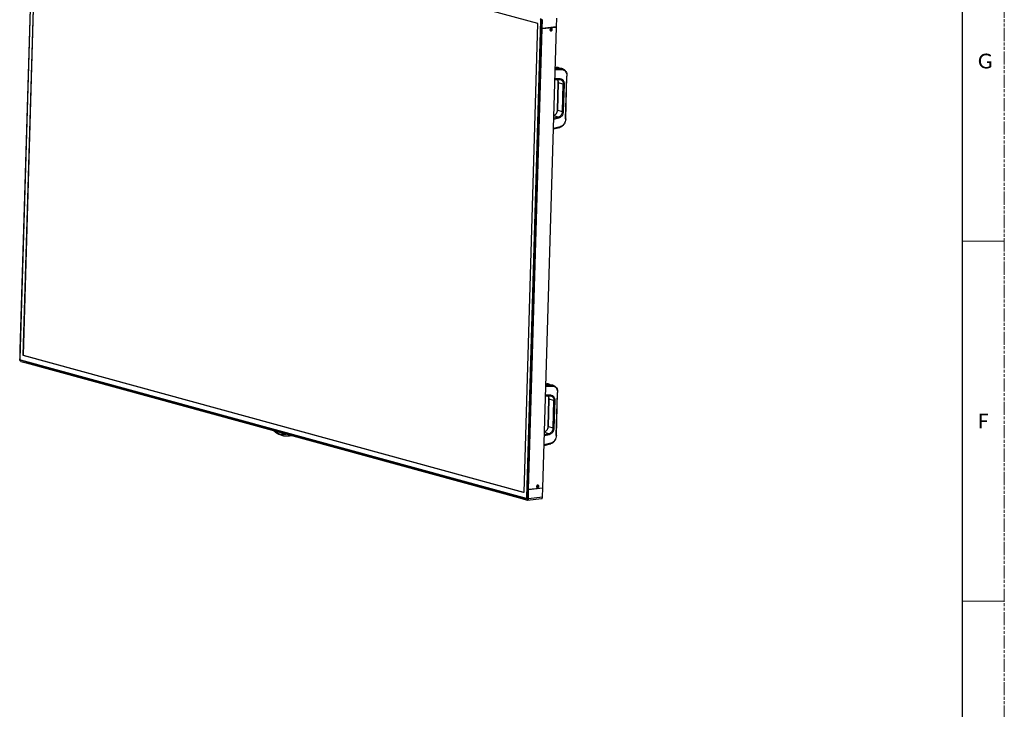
# Model space of a CAD drawing. Header units: millimetres. Extents: x -7199 to 1146, y -2825 to 3623.
# Tile 34 of 35: x -1061 to 1146, y 963 to 2507. Entities that reach past the tile are written whole.
import ezdxf

# ---------------------------------------------------------------- set-up
doc = ezdxf.new("R2010")
doc.units = ezdxf.units.MM
doc.header["$LTSCALE"] = 65.395
doc.linetypes.add('PHANTOM', pattern=[0.8, 0.45, -0.05, 0.1, -0.05, 0.1, -0.05])
doc.layers.get('0').update_dxf_attribs({"linetype": 'CONTINUOUS'})
doc.styles.get("Standard").update_dxf_attribs({"font": 'calibril.ttf'})

msp = doc.modelspace()

# ---------------------------------------------------------------- linework, layer by layer
at = {"color": 7, "linetype": 'PHANTOM', "lineweight": 0}
msp.add_line((1145.6, -2824.8), (1145.6, 3623.1), dxfattribs=at)
at = {"color": 7, "linetype": 'Continuous'}
for p, q in [((1050.8, 3433.5), (1050.8, -2635.1)), ((-1028.7, 2817.1), (-1060.2, 1748.1)), ((-1028.6, 2817), (-1060.1, 1748)), ((-1053, 1755.8), (-1022.1, 2805.5)), ((-1052.6, 1755.8), (-1021.7, 2805.6)), ((-1052.5, 1755.9), (-1021.6, 2805.6)), ((-1021.8, 2805.9), (99.4, 2499)), ((-1029.8, 2799.1), (-1060.1, 1767.5)), ((99.7, 2498.4), (68.8, 1448.7)), ((75.3, 1437.2), (106.8, 2506.2)), ((107.9, 2506.1), (76.4, 1437.1)), ((109.5, 2506.3), (107.9, 2506.1)), ((109.5, 2507.1), (108.9, 2487.9)), ((110.1, 2487.6), (110.7, 2507.2)), ((142, 2490.9), (142.6, 2510.5)), ((78.5, 1455.7), (108.9, 2487.4)), ((79.7, 1455.4), (110.1, 2487.1)), ((140.8, 2490.7), (108.9, 2487.4)), ((108.9, 2487.9), (110.1, 2487.6)), ((108.9, 2487.4), (110.1, 2487.1)), ((142, 2490.9), (110.1, 2487.6)), ((110.1, 2487.1), (142, 2490.4)), ((111.6, 1458.7), (142, 2490.4)), ((119.9, 2488.6), (119.9, 2488.5)), ((124.5, 2489.1), (124.5, 2489)), ((125.7, 2489.1), (125.7, 2489.2)), ((142, 2490.4), (140.8, 2490.7)), ((140.9, 2490.4), (140.9, 2490.7)), ((141.7, 2490.4), (141.7, 2490.7)), ((139.2, 2395.3), (154, 2395.5)), ((139.3, 2399.9), (143.3, 2399.9)), ((145.8, 2397.7), (139.3, 2399.5)), ((145.8, 2397.7), (139.3, 2399.4)), ((153.2, 2397.2), (139.3, 2397)), ((139.4, 2400.4), (141.6, 2400.4)), ((139.4, 2400.4), (141.5, 2400.4)), ((139.8, 2399.3), (143.6, 2399.3)), ((143.3, 2399.9), (141.6, 2400.4)), ((144.7, 2399.9), (146.3, 2399.5)), ((145.8, 2397.7), (145.8, 2397.7)), ((151.5, 2397.6), (145.8, 2397.7)), ((151.4, 2397.7), (145.8, 2397.7)), ((151.5, 2397.6), (151.4, 2397.7)), ((153.2, 2397.2), (151.5, 2397.6)), ((156, 2396.8), (154.4, 2397.2)), ((150.2, 2374.8), (138.6, 2374.7)), ((138.6, 2373.4), (149.2, 2373.5)), ((144, 2304.8), (145.8, 2366)), ((146.1, 2365.8), (144.3, 2304.6)), ((157, 2362.8), (146.1, 2365.8)), ((150.9, 2373.3), (150.9, 2373.3)), ((155.2, 2301.6), (157, 2362.8)), ((159.2, 2362.7), (157.4, 2301.5)), ((162.2, 2284.8), (165.1, 2380.7)), ((162.8, 2285), (165.6, 2380.9)), ((144.3, 2304.6), (155.2, 2301.6)), ((135.9, 2284.4), (147.6, 2287.1)), ((146.6, 2288.8), (136, 2286.3)), ((146.6, 2288.8), (136.1, 2291.6)), ((150.2, 2267.2), (135.3, 2263.7)), ((135.3, 2262.6), (149.6, 2266)), ((-1060.2, 1767), (-1060.7, 1747.3)), ((-1059.7, 1766.8), (-1060.2, 1767)), ((-1059.7, 1767), (-1060.2, 1767)), ((-1059.6, 1767.3), (-1060.1, 1767.5)), ((-1058.8, 1745.5), (73.9, 1435.4)), ((-1058.4, 1744.8), (74.4, 1434.7)), ((-1056.3, 1744.2), (-1057.9, 1744)), ((-1046.3, 1740.9), (-1057.9, 1744)), ((-1053, 1755.8), (-1052.6, 1755.8)), ((68.5, 1448.3), (-1052.7, 1755.2)), ((-1052.3, 1755.2), (-1052.7, 1755.2)), ((-1052.6, 1755.8), (-1052.5, 1755.9)), ((68.7, 1448.4), (-1052.3, 1755.2)), ((-1058.2, 1742.1), (-1046.4, 1738.9)), ((-1046.4, 1738.9), (-1046.3, 1740.9)), ((-1046.1, 1738.9), (-1046.4, 1738.9)), ((-1046.3, 1740.9), (-1044.8, 1741)), ((-1046, 1740.8), (-1046.1, 1738.8)), ((-1046.1, 1738.8), (64.2, 1434.9)), ((-1046, 1740.8), (-1044.5, 1741)), ((-1046, 1740.8), (64.3, 1436.8)), ((118.3, 1686.6), (133.2, 1686.8)), ((132.3, 1688.5), (118.4, 1688.4)), ((118.5, 1691.8), (120.6, 1691.7)), ((118.5, 1691.7), (120.7, 1691.7)), ((118.5, 1691.2), (122.5, 1691.2)), ((125, 1689), (118.5, 1690.8)), ((125, 1689), (118.5, 1690.8)), ((119, 1690.7), (122.7, 1690.7)), ((122.5, 1691.2), (120.7, 1691.7)), ((125.4, 1690.8), (123.8, 1691.3)), ((130.6, 1689), (125, 1689)), ((130.6, 1689), (125, 1689)), ((125, 1689), (125, 1689)), ((130.6, 1689), (130.6, 1689)), ((132.3, 1688.5), (130.6, 1689)), ((135.2, 1688.2), (133.6, 1688.6)), ((129.3, 1666.1), (117.7, 1666)), ((117.7, 1664.7), (128.4, 1664.9)), ((123.1, 1596.1), (124.9, 1657.3)), ((125.2, 1657.2), (123.4, 1595.9)), ((136.2, 1654.2), (125.2, 1657.2)), ((130.1, 1664.6), (130.1, 1664.6)), ((141.4, 1576.2), (144.2, 1672.1)), ((141.9, 1576.4), (144.7, 1672.3)), ((134.4, 1592.9), (136.2, 1654.2)), ((138.3, 1654.1), (136.5, 1592.8)), ((123.4, 1595.9), (134.4, 1592.9)), ((-485.3, 1582), (-483.2, 1580.8)), ((-483.2, 1581), (-483.3, 1581)), ((-483.2, 1581), (-483.3, 1581)), ((-483.2, 1580.8), (-483.3, 1580.9)), ((-483.2, 1580.8), (-483.2, 1580.8)), ((-453.3, 1576), (-452.1, 1576.2)), ((125.7, 1580.1), (115.1, 1577.6)), ((115.1, 1575.7), (126.7, 1578.4)), ((125.7, 1580.1), (115.3, 1583)), ((114.4, 1554), (128.8, 1557.3)), ((129.4, 1558.6), (114.5, 1555.1)), ((79.7, 1455.4), (111.6, 1458.7)), ((111.6, 1458.2), (79.7, 1454.9)), ((94.1, 1456.9), (94.1, 1456.9)), ((111.6, 1458.2), (110.4, 1458.5)), ((110.5, 1458.3), (110.6, 1458.7)), ((111, 1438.6), (111.6, 1458.2)), ((111.3, 1458.2), (111.4, 1458.7)), ((64.3, 1436.8), (64.2, 1434.9)), ((64.2, 1434.9), (64.5, 1434.9)), ((65.8, 1437), (64.3, 1436.8)), ((64.6, 1436.8), (64.5, 1434.8)), ((64.5, 1434.8), (76.3, 1431.6)), ((64.6, 1436.8), (66.1, 1436.9)), ((76.1, 1433.6), (64.6, 1436.8)), ((76.7, 1434.8), (75, 1434.6)), ((76.4, 1437.1), (78, 1437.3)), ((76.9, 1431.5), (108.8, 1434.8)), ((77.1, 1434.9), (77.8, 1435)), ((77.9, 1435.8), (77.9, 1435.8)), ((78.5, 1455.2), (78, 1436.1)), ((78.5, 1455.7), (79.7, 1455.4)), ((78.5, 1455.2), (79.7, 1455.4)), ((79.7, 1454.9), (78.5, 1455.2)), ((79.1, 1435.3), (79.7, 1454.9)), ((79.1, 1435.3), (111, 1438.6)), ((76.1, 1433.6), (76.9, 1433.7))]:
    msp.add_line(p, q, dxfattribs=at)
at = {"color": 7, "linetype": 'Continuous', "lineweight": 0}
for p, q in [((1050.8, 2011.1), (1145.6, 2011.1)), ((1050.8, 1205.1), (1145.6, 1205.1))]:
    msp.add_line(p, q, dxfattribs=at)
at = {"color": 7, "linetype": 'Continuous'}
for points in [[(143.6, 2373.5), (143.7, 2373.3), (144.2, 2372.5), (144.7, 2371.7), (145, 2370.8), (145.3, 2369.8), (145.6, 2368.9), (145.7, 2367.9), (145.8, 2366.8), (145.8, 2366)], [(149.2, 2373.5), (149.6, 2373.5), (150.1, 2373.5), (150.6, 2373.4), (150.9, 2373.3)], [(144, 2304.8), (143.9, 2303.8), (143.8, 2302.7), (143.5, 2301.6), (143.2, 2300.5), (142.8, 2299.4), (142.3, 2298.4), (141.7, 2297.4), (141.1, 2296.5), (140.4, 2295.6), (139.6, 2294.8), (138.8, 2294.1), (137.9, 2293.5), (137, 2293), (136.2, 2292.6)], [(122.7, 1664.8), (122.9, 1664.6), (123.4, 1663.9), (123.8, 1663), (124.2, 1662.1), (124.5, 1661.2), (124.7, 1660.2), (124.9, 1659.2), (124.9, 1658.2), (124.9, 1657.3)], [(128.4, 1664.9), (128.7, 1664.9), (129.2, 1664.8), (129.7, 1664.7), (130.1, 1664.6)], [(123.1, 1596.1), (123.1, 1595.2), (122.9, 1594.1), (122.7, 1592.9), (122.4, 1591.8), (121.9, 1590.8), (121.4, 1589.7), (120.9, 1588.7), (120.2, 1587.8), (119.5, 1587), (118.8, 1586.2), (117.9, 1585.5), (117.1, 1584.9), (116.2, 1584.3), (115.3, 1584)], [(-492.1, 1587.2), (-491.2, 1586.4), (-489.2, 1584.8), (-487.3, 1583.3), (-485.3, 1582)], [(-483.3, 1580.9), (-482, 1580.2), (-480, 1579.2), (-478, 1578.3), (-475.9, 1577.4), (-473.8, 1576.7), (-471.7, 1576.1), (-469.6, 1575.6), (-467.5, 1575.3), (-465.4, 1575.1), (-463.5, 1575), (-461.6, 1575.1), (-459.8, 1575.2), (-458.1, 1575.4), (-456.4, 1575.6), (-454.8, 1575.8), (-453.3, 1576)]]:
    msp.add_lwpolyline(points, dxfattribs=at)
for centre, radius, start, end in [((131.2, 2484.4), 3.66, 171.8961, 178.2746), ((131, 2484.4), 3.5, 178.3027, 185.5316), ((130.9, 2484.4), 3.4, 185.5457, 188.0421), ((131.3, 2484.3), 3.81, 160.2882, 169.0148), ((131.3, 2484.3), 3.8, 168.9961, 171.9271), ((130.8, 2484.3), 3.25, 188.0156, 193.5602), ((131.2, 2484.4), 3.7, 151.2805, 160.2692), ((128.8, 2484.6), 1.16, 220.764, 228.6612), ((128.8, 2484.4), 1.02, 238.62, 246.1886), ((128.6, 2484.5), 1.03, 254.7219, 263.1026), ((128.8, 2484.4), 1.02, 246.1999, 254.715), ((128.6, 2484.5), 1.03, 263.1276, 275.8877), ((128.8, 2484.5), 1.03, 254.7403, 267.4328), ((128.6, 2484.5), 1.08, 275.964, 282.8099), ((128.8, 2484.5), 1.03, 267.456, 275.9006), ((129.1, 2485.6), 1.03, 83.159, 95.8868), ((129.1, 2485.6), 1.03, 74.7255, 83.1346), ((130.2, 2485.7), 1.95, 81.6338, 95.9122), ((141.3, 2387.1), 13.3, 88.5885, 89.1294), ((141.5, 2399.9), 0.446, 87.6272, 89.0656), ((141.3, 2387.3), 13.1, 81.2319, 88.5987), ((141.4, 2387.7), 12.6, 77.9546, 89.124), ((141.3, 2387.4), 13, 80.7577, 81.214), ((143.3, 2388.3), 11.5, 84.1184, 89.8181), ((141.3, 2387.5), 12.9, 74.6934, 80.7591), ((141.4, 2388), 12.3, 77.5502, 77.9039), ((141.4, 2388), 12.3, 74.6892, 77.5501), ((143.3, 2388.5), 11.4, 82.9548, 84.1088), ((143.3, 2388.6), 11.3, 74.7044, 82.9593), ((151.4, 2385.8), 11.8, 89.5788, 89.8116), ((151.4, 2386), 11.7, 80.8323, 89.5911), ((151.4, 2386.2), 11.5, 79.3774, 89.8261), ((153.3, 2386.7), 10.4, 84.4094, 90.5927), ((151.4, 2386.2), 11.5, 74.6949, 80.8014), ((151.5, 2386.4), 11.3, 78.9073, 79.3333), ((151.5, 2386.4), 11.2, 74.6903, 78.9069), ((153.3, 2386.8), 10.3, 83.8456, 84.398), ((153.3, 2386.9), 10.2, 74.7079, 83.85), ((149.5, 2266.6), 0.575, 283.2113, 284.6373), ((-1055.8, 1748), 4.43, 178.3211, 181.1534), ((-1056.4, 1747.9), 3.63, 178.3222, 181.037), ((-1056.8, 1746.1), 2.4, 221.3405, 222.1866), ((-1051.7, 1755.8), 0.843, 178.3456, 193.5161), ((-1051.2, 1755.8), 1.32, 178.3256, 181.5109), ((-1051.1, 1755.8), 1.36, 181.5075, 188.3041), ((-1051.2, 1755.8), 1.32, 188.2697, 194.9929), ((-1051.4, 1755.8), 1.06, 202.2054, 206.0628), ((120.4, 1678.4), 13.3, 88.5886, 89.1294), ((120.6, 1691.3), 0.446, 87.6229, 89.0656), ((120.4, 1678.6), 13.1, 81.2327, 88.5988), ((120.5, 1679.1), 12.6, 77.9548, 89.124), ((120.4, 1678.7), 13, 80.7578, 81.2148), ((120.4, 1678.8), 12.9, 74.6946, 80.7592), ((122.4, 1679.7), 11.5, 84.1184, 89.8181), ((120.6, 1679.4), 12.3, 77.5498, 77.9042), ((120.6, 1679.4), 12.3, 74.6892, 77.5497), ((122.4, 1679.8), 11.4, 82.9902, 84.1088), ((122.5, 1679.9), 11.3, 74.7046, 82.9948), ((130.5, 1677.2), 11.8, 89.5788, 89.8116), ((130.5, 1677.3), 11.7, 80.8323, 89.5911), ((130.6, 1677.5), 11.5, 79.3791, 89.826), ((132.5, 1678.1), 10.4, 84.4094, 90.5927), ((130.6, 1677.5), 11.5, 74.6949, 80.8014), ((130.6, 1677.7), 11.3, 78.9103, 79.3351), ((130.6, 1677.7), 11.2, 74.6903, 78.9099), ((132.5, 1678.2), 10.3, 83.8456, 84.398), ((132.5, 1678.3), 10.2, 74.7079, 83.85), ((128.6, 1557.9), 0.575, 283.2113, 284.6284), ((101.1, 1461.5), 3.66, 171.8961, 178.2746), ((100.9, 1461.5), 3.5, 178.3027, 185.5316), ((100.8, 1461.5), 3.4, 185.5457, 188.0421), ((100.7, 1461.5), 3.25, 188.0156, 193.5602), ((101.2, 1461.5), 3.81, 160.2882, 169.0148), ((101.2, 1461.5), 3.8, 168.9961, 171.9271), ((101.1, 1461.6), 3.7, 151.2805, 160.2692), ((98.7, 1461.7), 1.16, 220.764, 228.6612), ((98.6, 1461.6), 1.02, 238.62, 246.1886), ((98.5, 1461.7), 1.03, 254.7219, 263.1026), ((98.6, 1461.6), 1.02, 246.1999, 254.715), ((98.5, 1461.7), 1.03, 263.1276, 275.8877), ((98.6, 1461.6), 1.03, 254.7403, 267.4328), ((98.5, 1461.7), 1.08, 275.964, 282.8099), ((98.6, 1461.6), 1.03, 267.456, 275.9006), ((99, 1462.7), 1.03, 83.159, 95.8868), ((99, 1462.7), 1.03, 74.7255, 83.1346), ((100.1, 1462.9), 1.95, 81.6338, 95.9122), ((68.5, 1448.4), 0.174, 275.946, 287.0048), ((73.1, 1436.2), 4.81, 357.0708, 358.3152), ((75.1, 1437.1), 3.1, 338.5347, 338.9755), ((103.9, 1438.8), 7.13, 354.8384, 358.3263)]:
    msp.add_arc(centre, radius, start, end, dxfattribs=at)
for points, knots in [([(99.7, 2498.4), (99.7, 2498.6), (99.7, 2498.8), (99.5, 2499), (99.4, 2499)], [0, 0, 0, 0, 0.569068, 1, 1, 1, 1]), ([(105.5, 2508.7), (105.9, 2508.6), (106.4, 2508), (106.7, 2507.1), (106.8, 2506.5), (106.8, 2506.2)], [0, 0, 0, 0, 0.429214, 0.708396, 1, 1, 1, 1]), ([(106.2, 2509.6), (106.8, 2509.4), (107.3, 2508.7), (107.7, 2507.9), (107.9, 2507.1), (107.9, 2506.5), (107.9, 2506.1)], [0, 0, 0, 0, 0.428976, 0.565486, 0.708557, 1, 1, 1, 1]), ([(107.9, 2506.1), (107.7, 2506.1), (107.3, 2506.1), (106.9, 2506.2), (106.8, 2506.2)], [0, 0, 0, 0, 0.529547, 1, 1, 1, 1]), ([(127.6, 2484.9), (127.6, 2484.8), (127.6, 2484.4), (127.8, 2484), (128, 2483.8)], [0, 0, 0, 0, 0.265639, 1, 1, 1, 1]), ([(127.6, 2483.6), (127.6, 2483.5), (127.8, 2483.1), (128, 2482.7), (128.2, 2482.5)], [0, 0, 0, 0, 0.261606, 1, 1, 1, 1]), ([(128.7, 2486), (128.8, 2485.9), (128.8, 2485.4), (128.7, 2484.8), (128.3, 2484.3), (128, 2484), (127.8, 2484)], [0, 0, 0, 0, 0.250311, 0.511129, 0.765517, 1, 1, 1, 1]), ([(129.1, 2487.3), (129, 2487.3), (128.5, 2487), (128.2, 2486.5), (128, 2486.2)], [0, 0, 0, 0, 0.24025, 1, 1, 1, 1]), ([(128.1, 2483.7), (128.2, 2483.6), (128.3, 2483.6), (128.4, 2483.6), (128.4, 2483.6)], [0, 0, 0, 0, 0.747411, 1, 1, 1, 1]), ([(128.2, 2482.5), (128.4, 2482.2), (128.9, 2481.8), (129.5, 2481.7), (129.9, 2481.8)], [0, 0, 0, 0, 0.505248, 1, 1, 1, 1]), ([(128.4, 2483.6), (128.6, 2483.7), (128.9, 2483.8), (129.3, 2484.2), (129.6, 2484.7), (129.7, 2485.1), (129.7, 2485.2)], [0, 0, 0, 0, 0.224747, 0.470822, 0.733562, 1, 1, 1, 1]), ([(128.5, 2486.4), (128.5, 2486.4), (128.6, 2486.3), (128.7, 2486.2), (128.7, 2486)], [0, 0, 0, 0, 0.243349, 1, 1, 1, 1]), ([(129.7, 2485.2), (129.7, 2485.4), (129.7, 2485.7), (129.5, 2486), (129.3, 2486.4), (129.1, 2486.5), (129, 2486.5)], [0, 0, 0, 0, 0.273349, 0.531391, 0.772278, 1, 1, 1, 1]), ([(129.9, 2484.4), (129.8, 2484.3), (129.6, 2484), (129.3, 2483.7), (129.1, 2483.6)], [0, 0, 0, 0, 0.264859, 1, 1, 1, 1]), ([(129.2, 2486.6), (129.4, 2486.5), (129.7, 2486.3), (129.9, 2486), (129.9, 2485.9)], [0, 0, 0, 0, 0.733239, 1, 1, 1, 1]), ([(130.2, 2485.1), (130.2, 2485.4), (130.1, 2486.1), (129.6, 2486.5), (129.3, 2486.5)], [0, 0, 0, 0, 0.534807, 1, 1, 1, 1]), ([(129.9, 2481.8), (130.5, 2481.8), (131.9, 2482.7), (132.3, 2484.2), (132.4, 2485)], [0, 0, 0, 0, 0.468875, 1, 1, 1, 1]), ([(132.4, 2485), (132.4, 2485.6), (132.1, 2486.8), (131, 2487.6), (130.5, 2487.7)], [0, 0, 0, 0, 0.536391, 1, 1, 1, 1]), ([(143.6, 2399.3), (143.6, 2399.4), (143.6, 2399.6), (143.5, 2399.8), (143.3, 2399.9)], [0, 0, 0, 0, 0.302229, 1, 1, 1, 1]), ([(143.6, 2399.3), (144.6, 2399.3), (146.6, 2399), (148.5, 2398.2), (149.3, 2397.7)], [0, 0, 0, 0, 0.49977, 1, 1, 1, 1]), ([(150, 2397.7), (149.5, 2398.1), (148.3, 2398.8), (147, 2399.3), (146.3, 2399.5)], [0, 0, 0, 0, 0.502766, 1, 1, 1, 1]), ([(154, 2395.5), (154, 2395.7), (154, 2396), (153.9, 2396.6), (153.6, 2397), (153.3, 2397.1), (153.2, 2397.2)], [0, 0, 0, 0, 0.286358, 0.558529, 0.797562, 1, 1, 1, 1]), ([(154, 2395.5), (154.8, 2395.5), (156.3, 2395.3), (158.5, 2394.5), (160.5, 2393.1), (162.2, 2391.3), (163.5, 2389.1), (164.8, 2385.6), (165.1, 2382.7), (165.1, 2380.7)], [0, 0, 0, 0, 0.111666, 0.223282, 0.337756, 0.457404, 0.583616, 0.716757, 1, 1, 1, 1]), ([(156, 2396.8), (156.8, 2396.6), (158.2, 2396.1), (160.1, 2394.8), (161.8, 2393.1), (163.7, 2390.4), (165.3, 2386.3), (165.6, 2382.7), (165.6, 2380.9)], [0, 0, 0, 0, 0.113408, 0.228509, 0.34661, 0.468709, 0.725962, 1, 1, 1, 1]), ([(146.1, 2365.8), (146.1, 2367.2), (145.8, 2370), (144.5, 2372.4), (143.7, 2373.5)], [0, 0, 0, 0, 0.515305, 1, 1, 1, 1]), ([(146.1, 2365.8), (146, 2365.9), (145.9, 2365.9), (145.8, 2366), (145.8, 2366)], [0, 0, 0, 0, 0.652571, 1, 1, 1, 1]), ([(149.2, 2373.5), (149.3, 2373.5), (149.6, 2373.6), (149.9, 2373.9), (150.1, 2374.3), (150.2, 2374.6), (150.2, 2374.8)], [0, 0, 0, 0, 0.200465, 0.440504, 0.716816, 1, 1, 1, 1]), ([(150.2, 2374.8), (150.8, 2374.8), (152.1, 2374.7), (153.8, 2374), (155.5, 2372.9), (156.8, 2371.4), (157.9, 2369.5), (159, 2366.7), (159.2, 2364.3), (159.2, 2362.7)], [0, 0, 0, 0, 0.111658, 0.223275, 0.337746, 0.457396, 0.58361, 0.716751, 1, 1, 1, 1]), ([(150.9, 2373.3), (151.4, 2373.2), (152.3, 2372.8), (153.5, 2372), (154.6, 2370.9), (155.8, 2369.2), (156.9, 2366.4), (157.1, 2364.1), (157, 2362.8)], [0, 0, 0, 0, 0.109398, 0.221273, 0.337375, 0.458909, 0.71912, 1, 1, 1, 1]), ([(159.2, 2362.7), (159, 2362.7), (158.7, 2362.7), (158.1, 2362.7), (157.5, 2362.7), (157.2, 2362.8), (157, 2362.8)], [0, 0, 0, 0, 0.233808, 0.523406, 0.799645, 1, 1, 1, 1]), ([(165.6, 2380.9), (165.6, 2380.9), (165.5, 2380.8), (165.4, 2380.8), (165.2, 2380.7), (165.1, 2380.7)], [0, 0, 0, 0, 0.115844, 0.315988, 1, 1, 1, 1]), ([(136.2, 2292.5), (137.3, 2292.9), (139.5, 2294.2), (142.1, 2297.1), (143.8, 2300.6), (144.2, 2303.3), (144.3, 2304.6)], [0, 0, 0, 0, 0.236042, 0.48526, 0.742607, 1, 1, 1, 1]), ([(144, 2304.8), (144, 2304.7), (144.1, 2304.6), (144.2, 2304.6), (144.3, 2304.6)], [0, 0, 0, 0, 0.34743, 1, 1, 1, 1]), ([(155.2, 2301.6), (155.2, 2300.1), (154.7, 2297.2), (153.1, 2293.9), (151.4, 2291.7), (149.5, 2289.9), (147.7, 2289.1), (146.6, 2288.8)], [0, 0, 0, 0, 0.268735, 0.533045, 0.659202, 0.779468, 1, 1, 1, 1]), ([(157.4, 2301.5), (157.3, 2299.8), (156.8, 2296.5), (155, 2292.8), (153, 2290.3), (151.4, 2288.8), (149.5, 2287.7), (148.2, 2287.3), (147.6, 2287.1)], [0, 0, 0, 0, 0.267939, 0.531654, 0.657704, 0.777952, 0.891925, 1, 1, 1, 1]), ([(155.2, 2301.6), (155.4, 2301.6), (155.7, 2301.5), (156.3, 2301.5), (156.8, 2301.4), (157.2, 2301.5), (157.4, 2301.5)], [0, 0, 0, 0, 0.200355, 0.476595, 0.766192, 1, 1, 1, 1]), ([(147.6, 2287.1), (147.6, 2287.3), (147.5, 2287.7), (147.2, 2288.3), (146.9, 2288.7), (146.6, 2288.8)], [0, 0, 0, 0, 0.27323, 0.561131, 1, 1, 1, 1]), ([(162.8, 2285), (162.7, 2282.8), (162, 2278.5), (159.6, 2273.6), (157, 2270.3), (154.7, 2268.3), (152.3, 2266.8), (150.5, 2266.2), (149.6, 2266)], [0, 0, 0, 0, 0.265034, 0.526335, 0.652042, 0.772917, 0.888738, 1, 1, 1, 1]), ([(162.2, 2284.8), (162.2, 2282.8), (161.5, 2278.8), (159.3, 2274.2), (156.9, 2271.2), (154.9, 2269.4), (152.6, 2268), (151, 2267.4), (150.2, 2267.2)], [0, 0, 0, 0, 0.267945, 0.531658, 0.657706, 0.777957, 0.891927, 1, 1, 1, 1]), ([(162.2, 2284.8), (162.4, 2284.8), (162.5, 2284.9), (162.7, 2284.9), (162.8, 2285), (162.8, 2285)], [0, 0, 0, 0, 0.684006, 0.884155, 1, 1, 1, 1]), ([(149.6, 2266), (149.7, 2266), (149.9, 2266.1), (150.1, 2266.4), (150.2, 2266.8), (150.3, 2267.1), (150.2, 2267.2)], [0, 0, 0, 0, 0.20307, 0.433275, 0.700598, 1, 1, 1, 1]), ([(-1058.2, 1742.1), (-1058.4, 1742.2), (-1058.8, 1742.4), (-1059.2, 1742.8), (-1059.7, 1743.3), (-1060.2, 1744.2), (-1060.7, 1745.6), (-1060.8, 1746.7), (-1060.7, 1747.3)], [0, 0, 0, 0, 0.092645, 0.195528, 0.310073, 0.43579, 0.711754, 1, 1, 1, 1]), ([(-1060.2, 1748.1), (-1060.2, 1748.1), (-1060.2, 1748), (-1060.1, 1748), (-1060.1, 1748)], [0, 0, 0, 0, 0.328249, 1, 1, 1, 1]), ([(-1058.4, 1744.8), (-1058.7, 1744.8), (-1059.2, 1745.2), (-1059.8, 1745.9), (-1060.1, 1746.8), (-1060.2, 1747.5), (-1060.2, 1747.9)], [0, 0, 0, 0, 0.227053, 0.468049, 0.728698, 1, 1, 1, 1]), ([(-1058.8, 1745.5), (-1059.2, 1745.6), (-1059.7, 1746.2), (-1060, 1747), (-1060.1, 1747.6), (-1060.1, 1747.8)], [0, 0, 0, 0, 0.428547, 0.706292, 1, 1, 1, 1]), ([(-1059, 1745.1), (-1059, 1745), (-1058.9, 1744.8), (-1058.7, 1744.7), (-1058.6, 1744.6)], [0, 0, 0, 0, 0.260895, 1, 1, 1, 1]), ([(-1058.8, 1745.5), (-1058.8, 1745.3), (-1058.8, 1745), (-1058.5, 1744.8), (-1058.4, 1744.8)], [0, 0, 0, 0, 0.534927, 1, 1, 1, 1]), ([(-1058.6, 1744.5), (-1058.6, 1744.5), (-1058.3, 1744.3), (-1058.1, 1744.1), (-1057.9, 1744)], [0, 0, 0, 0, 0.274817, 1, 1, 1, 1]), ([(-1053, 1755.8), (-1053, 1755.6), (-1052.9, 1755.4), (-1052.8, 1755.2), (-1052.7, 1755.2)], [0, 0, 0, 0, 0.569068, 1, 1, 1, 1]), ([(-1052.5, 1755.4), (-1052.5, 1755.4), (-1052.5, 1755.5), (-1052.5, 1755.5), (-1052.6, 1755.6)], [0, 0, 0, 0, 0.233265, 1, 1, 1, 1]), ([(122.7, 1690.7), (122.7, 1690.7), (122.7, 1690.9), (122.6, 1691.2), (122.5, 1691.2)], [0, 0, 0, 0, 0.302229, 1, 1, 1, 1]), ([(122.7, 1690.7), (123.7, 1690.6), (125.7, 1690.4), (127.6, 1689.5), (128.5, 1689)], [0, 0, 0, 0, 0.49977, 1, 1, 1, 1]), ([(125.4, 1690.8), (126.1, 1690.6), (127.4, 1690.1), (128.6, 1689.4), (129.2, 1689)], [0, 0, 0, 0, 0.497234, 1, 1, 1, 1]), ([(133.2, 1686.8), (133.2, 1687), (133.2, 1687.4), (133, 1687.9), (132.7, 1688.3), (132.5, 1688.5), (132.3, 1688.5)], [0, 0, 0, 0, 0.286358, 0.558529, 0.797562, 1, 1, 1, 1]), ([(133.2, 1686.8), (133.9, 1686.8), (135.5, 1686.6), (137.7, 1685.8), (139.6, 1684.5), (141.3, 1682.6), (142.6, 1680.4), (143.9, 1676.9), (144.3, 1674), (144.2, 1672.1)], [0, 0, 0, 0, 0.111666, 0.223282, 0.337756, 0.457404, 0.583616, 0.716757, 1, 1, 1, 1]), ([(135.2, 1688.2), (135.9, 1688), (137.3, 1687.4), (139.3, 1686.1), (141, 1684.5), (142.9, 1681.8), (144.5, 1677.6), (144.8, 1674.1), (144.7, 1672.3)], [0, 0, 0, 0, 0.113408, 0.228509, 0.34661, 0.468709, 0.725962, 1, 1, 1, 1]), ([(125.2, 1657.2), (125.3, 1658.6), (124.9, 1661.3), (123.7, 1663.8), (122.9, 1664.8)], [0, 0, 0, 0, 0.515306, 1, 1, 1, 1]), ([(125.2, 1657.2), (125.2, 1657.2), (125.1, 1657.2), (124.9, 1657.3), (124.9, 1657.3)], [0, 0, 0, 0, 0.652571, 1, 1, 1, 1]), ([(128.4, 1664.9), (128.5, 1664.9), (128.7, 1664.9), (129, 1665.2), (129.2, 1665.7), (129.3, 1666), (129.3, 1666.1)], [0, 0, 0, 0, 0.200465, 0.440504, 0.716816, 1, 1, 1, 1]), ([(129.3, 1666.1), (129.9, 1666.1), (131.2, 1666), (133, 1665.3), (134.6, 1664.2), (136, 1662.7), (137.1, 1660.9), (138.1, 1658), (138.4, 1655.7), (138.3, 1654.1)], [0, 0, 0, 0, 0.111658, 0.223275, 0.337746, 0.457396, 0.58361, 0.716751, 1, 1, 1, 1]), ([(130.1, 1664.6), (130.5, 1664.5), (131.4, 1664.2), (132.6, 1663.4), (133.7, 1662.3), (135, 1660.5), (136, 1657.8), (136.2, 1655.4), (136.2, 1654.2)], [0, 0, 0, 0, 0.109397, 0.221272, 0.337374, 0.458908, 0.71912, 1, 1, 1, 1]), ([(144.7, 1672.3), (144.7, 1672.2), (144.7, 1672.2), (144.5, 1672.1), (144.3, 1672.1), (144.2, 1672.1)], [0, 0, 0, 0, 0.115844, 0.315988, 1, 1, 1, 1]), ([(138.3, 1654.1), (138.2, 1654.1), (137.8, 1654), (137.2, 1654), (136.7, 1654.1), (136.3, 1654.1), (136.2, 1654.2)], [0, 0, 0, 0, 0.233808, 0.523406, 0.799645, 1, 1, 1, 1]), ([(115.3, 1583.8), (116.5, 1584.3), (118.6, 1585.5), (121.2, 1588.4), (122.9, 1592), (123.4, 1594.6), (123.4, 1595.9)], [0, 0, 0, 0, 0.236043, 0.485261, 0.742607, 1, 1, 1, 1]), ([(123.1, 1596.1), (123.1, 1596.1), (123.2, 1596), (123.4, 1596), (123.4, 1595.9)], [0, 0, 0, 0, 0.34743, 1, 1, 1, 1]), ([(134.4, 1592.9), (134.3, 1591.5), (133.8, 1588.5), (132.2, 1585.2), (130.5, 1583), (128.6, 1581.3), (126.9, 1580.4), (125.7, 1580.1)], [0, 0, 0, 0, 0.268735, 0.533044, 0.659202, 0.779468, 1, 1, 1, 1]), ([(136.5, 1592.8), (136.5, 1591.2), (135.9, 1587.9), (134.1, 1584.2), (132.2, 1581.7), (130.5, 1580.2), (128.7, 1579.1), (127.4, 1578.6), (126.7, 1578.4)], [0, 0, 0, 0, 0.267939, 0.531654, 0.657704, 0.777952, 0.891925, 1, 1, 1, 1]), ([(134.4, 1592.9), (134.5, 1592.9), (134.8, 1592.8), (135.4, 1592.8), (136, 1592.8), (136.4, 1592.8), (136.5, 1592.8)], [0, 0, 0, 0, 0.200355, 0.476594, 0.766192, 1, 1, 1, 1]), ([(-483.3, 1581), (-484.8, 1581.8), (-487.8, 1583.7), (-490.5, 1585.9), (-491.9, 1587.1)], [0, 0, 0, 0, 0.485153, 1, 1, 1, 1]), ([(-463.4, 1579.3), (-464.9, 1578.8), (-468.2, 1578), (-472.3, 1577.8), (-475.6, 1578.3), (-479.1, 1579.1), (-481.5, 1580.1), (-483.2, 1581)], [0, 0, 0, 0, 0.240911, 0.482764, 0.606554, 0.733521, 1, 1, 1, 1]), ([(-462.9, 1579.2), (-464.5, 1578.6), (-467.8, 1577.8), (-472.1, 1577.6), (-475.5, 1578), (-479, 1578.9), (-481.6, 1580), (-483.2, 1580.8)], [0, 0, 0, 0, 0.241162, 0.483597, 0.607481, 0.734365, 1, 1, 1, 1]), ([(126.7, 1578.4), (126.7, 1578.6), (126.7, 1579), (126.4, 1579.7), (126, 1580.1), (125.7, 1580.1)], [0, 0, 0, 0, 0.27323, 0.561131, 1, 1, 1, 1]), ([(141.9, 1576.4), (141.8, 1574.2), (141.1, 1569.9), (138.7, 1564.9), (136.1, 1561.7), (133.9, 1559.7), (131.4, 1558.2), (129.7, 1557.6), (128.8, 1557.3)], [0, 0, 0, 0, 0.265034, 0.526335, 0.652042, 0.772918, 0.888738, 1, 1, 1, 1]), ([(141.4, 1576.2), (141.3, 1574.1), (140.6, 1570.1), (138.4, 1565.6), (136, 1562.5), (134, 1560.7), (131.8, 1559.3), (130.2, 1558.8), (129.4, 1558.6)], [0, 0, 0, 0, 0.267946, 0.531658, 0.657706, 0.777957, 0.891927, 1, 1, 1, 1]), ([(141.4, 1576.2), (141.5, 1576.2), (141.7, 1576.2), (141.9, 1576.3), (141.9, 1576.3), (141.9, 1576.4)], [0, 0, 0, 0, 0.684006, 0.884155, 1, 1, 1, 1]), ([(128.8, 1557.4), (128.9, 1557.4), (129.1, 1557.5), (129.3, 1557.8), (129.4, 1558.1), (129.4, 1558.4), (129.4, 1558.6)], [0, 0, 0, 0, 0.203069, 0.433271, 0.700594, 1, 1, 1, 1]), ([(97.5, 1462.1), (97.5, 1462), (97.5, 1461.6), (97.7, 1461.2), (97.9, 1461)], [0, 0, 0, 0, 0.265639, 1, 1, 1, 1]), ([(97.5, 1460.8), (97.5, 1460.6), (97.7, 1460.2), (97.9, 1459.9), (98.1, 1459.6)], [0, 0, 0, 0, 0.261606, 1, 1, 1, 1]), ([(98.6, 1462.1), (98.5, 1462.1), (98.1, 1462.2), (97.8, 1462.5), (97.6, 1462.8)], [0, 0, 0, 0, 0.223143, 1, 1, 1, 1]), ([(98.6, 1463.2), (98.7, 1463), (98.7, 1462.6), (98.6, 1462), (98.2, 1461.5), (97.9, 1461.2), (97.7, 1461.2)], [0, 0, 0, 0, 0.250311, 0.511129, 0.765517, 1, 1, 1, 1]), ([(99, 1464.5), (98.9, 1464.5), (98.4, 1464.1), (98.1, 1463.7), (97.9, 1463.3)], [0, 0, 0, 0, 0.24025, 1, 1, 1, 1]), ([(98, 1460.8), (98.1, 1460.8), (98.2, 1460.8), (98.3, 1460.8), (98.3, 1460.8)], [0, 0, 0, 0, 0.747411, 1, 1, 1, 1]), ([(98.1, 1459.6), (98.3, 1459.4), (98.8, 1459), (99.4, 1458.9), (99.7, 1459)], [0, 0, 0, 0, 0.505248, 1, 1, 1, 1]), ([(98.3, 1460.8), (98.5, 1460.8), (98.8, 1461), (99.2, 1461.3), (99.5, 1461.8), (99.6, 1462.2), (99.6, 1462.4)], [0, 0, 0, 0, 0.224747, 0.470822, 0.733562, 1, 1, 1, 1]), ([(98.4, 1463.6), (98.4, 1463.6), (98.5, 1463.5), (98.6, 1463.3), (98.6, 1463.2)], [0, 0, 0, 0, 0.243349, 1, 1, 1, 1]), ([(99.6, 1462.4), (99.6, 1462.6), (99.5, 1462.9), (99.4, 1463.2), (99.2, 1463.5), (99, 1463.7), (98.9, 1463.7)], [0, 0, 0, 0, 0.273349, 0.531391, 0.772278, 1, 1, 1, 1]), ([(99.8, 1461.6), (99.7, 1461.5), (99.5, 1461.1), (99.2, 1460.9), (99, 1460.7)], [0, 0, 0, 0, 0.264859, 1, 1, 1, 1]), ([(99.1, 1463.8), (99.3, 1463.7), (99.6, 1463.5), (99.8, 1463.2), (99.8, 1463.1)], [0, 0, 0, 0, 0.733239, 1, 1, 1, 1]), ([(100.1, 1462.3), (100.1, 1462.6), (100, 1463.2), (99.5, 1463.7), (99.2, 1463.7)], [0, 0, 0, 0, 0.534807, 1, 1, 1, 1]), ([(99.7, 1459), (100.4, 1459), (101.8, 1459.9), (102.2, 1461.4), (102.3, 1462.2)], [0, 0, 0, 0, 0.468875, 1, 1, 1, 1]), ([(102.3, 1462.2), (102.3, 1462.8), (102, 1464), (100.9, 1464.8), (100.4, 1464.8)], [0, 0, 0, 0, 0.536391, 1, 1, 1, 1]), ([(68.6, 1448.3), (68.6, 1448.3), (68.6, 1448.3), (68.7, 1448.3), (68.7, 1448.4)], [0, 0, 0, 0, 0.23199, 1, 1, 1, 1]), ([(68.7, 1448.4), (68.7, 1448.4), (68.8, 1448.5), (68.8, 1448.6), (68.8, 1448.7)], [0, 0, 0, 0, 0.232136, 1, 1, 1, 1]), ([(75.3, 1437.2), (75.3, 1436.9), (75.2, 1436.4), (74.9, 1435.8), (74.6, 1435.4), (74.2, 1435.3), (74, 1435.3), (73.9, 1435.4)], [0, 0, 0, 0, 0.314552, 0.58402, 0.801843, 0.900423, 1, 1, 1, 1]), ([(74.4, 1434.7), (74.2, 1434.7), (74, 1434.9), (73.9, 1435.2), (73.9, 1435.4)], [0, 0, 0, 0, 0.465073, 1, 1, 1, 1]), ([(76.4, 1437.1), (76.4, 1436.8), (76.3, 1436.2), (76, 1435.4), (75.6, 1434.8), (75.2, 1434.6), (75, 1434.6)], [0, 0, 0, 0, 0.306798, 0.57843, 0.805929, 1, 1, 1, 1]), ([(75.3, 1437.2), (75.5, 1437.1), (75.9, 1437.1), (76.2, 1437.1), (76.4, 1437.1)], [0, 0, 0, 0, 0.470453, 1, 1, 1, 1]), ([(76.5, 1433.6), (76.6, 1433.6), (76.8, 1433.6), (77, 1433.8), (77.3, 1434), (77.6, 1434.4), (77.8, 1435.1), (77.9, 1435.7), (77.9, 1436)], [0, 0, 0, 0, 0.095886, 0.196402, 0.305179, 0.424305, 0.694312, 1, 1, 1, 1]), ([(76.7, 1434.8), (76.8, 1434.8), (77, 1434.8), (77.1, 1434.9), (77.1, 1434.9)], [0, 0, 0, 0, 0.744556, 1, 1, 1, 1]), ([(79.1, 1435.3), (79.1, 1434.8), (79, 1433.9), (78.6, 1432.8), (78.2, 1432.2), (77.8, 1431.8), (77.4, 1431.6), (77.1, 1431.5), (76.9, 1431.5)], [0, 0, 0, 0, 0.305912, 0.576742, 0.696046, 0.804697, 0.904777, 1, 1, 1, 1]), ([(77.1, 1434.9), (77.2, 1435), (77.6, 1435.2), (77.8, 1435.6), (77.9, 1435.9)], [0, 0, 0, 0, 0.22127, 1, 1, 1, 1]), ([(108.8, 1434.8), (109, 1434.8), (109.3, 1434.9), (109.6, 1435.1), (110, 1435.4), (110.4, 1436), (110.8, 1436.9), (111, 1437.7), (111, 1438.1)], [0, 0, 0, 0, 0.097117, 0.198522, 0.307622, 0.426506, 0.695105, 1, 1, 1, 1]), ([(76.1, 1433.6), (76.1, 1433.6), (76.3, 1433.6), (76.4, 1433.6), (76.5, 1433.6)], [0, 0, 0, 0, 0.255194, 1, 1, 1, 1]), ([(76.9, 1431.5), (76.9, 1431.5), (76.7, 1431.5), (76.5, 1431.5), (76.3, 1431.6)], [0, 0, 0, 0, 0.247024, 1, 1, 1, 1])]:
    msp.add_open_spline(points, degree=3, knots=knots, dxfattribs=at)
for points in [[(127.8, 2484.5), (127.7, 2484.6), (127.7, 2484.6), (127.6, 2484.7)], [(128.2, 2484.1), (128, 2484.2), (127.9, 2484.3), (127.8, 2484.5)], [(128.3, 2486.3), (128.2, 2486.2), (128.1, 2486.1), (128, 2486)], [(128.1, 2483.7), (128.1, 2483.6), (128.2, 2483.6), (128.2, 2483.6)], [(128.6, 2486.5), (128.5, 2486.4), (128.4, 2486.4), (128.3, 2486.3)], [(129, 2486.6), (128.8, 2486.6), (128.7, 2486.5), (128.6, 2486.5)], [(129.1, 2483.6), (129, 2483.5), (128.9, 2483.5), (128.8, 2483.5)], [(128.9, 2483.4), (129.1, 2483.5), (129.3, 2483.6), (129.5, 2483.7)], [(130, 2487.7), (129.7, 2487.6), (129.4, 2487.5), (129.1, 2487.3)], [(129.5, 2483.7), (129.8, 2484), (130, 2484.3), (130.1, 2484.7)], [(129.9, 2485.9), (130, 2485.8), (130, 2485.7), (130, 2485.6)], [(130, 2485.6), (130.1, 2485.2), (130, 2484.7), (129.9, 2484.4)], [(130.1, 2484.7), (130.2, 2484.9), (130.2, 2485), (130.2, 2485.1)], [(141.6, 2400.4), (141.6, 2400.4), (141.5, 2400.4), (141.5, 2400.4)], [(-1052.4, 1755.4), (-1052.4, 1755.4), (-1052.5, 1755.5), (-1052.5, 1755.5)], [(-1052.4, 1755.3), (-1052.4, 1755.3), (-1052.4, 1755.3), (-1052.5, 1755.4)], [(-1052.3, 1755.2), (-1052.3, 1755.2), (-1052.4, 1755.3), (-1052.4, 1755.3)], [(120.7, 1691.7), (120.7, 1691.7), (120.7, 1691.7), (120.6, 1691.7)], [(98.2, 1463.5), (98.1, 1463.4), (98, 1463.3), (97.9, 1463.2)], [(98, 1460.9), (98, 1460.8), (98.1, 1460.8), (98.1, 1460.8)], [(98.5, 1463.7), (98.4, 1463.6), (98.3, 1463.6), (98.2, 1463.5)], [(98.8, 1463.8), (98.7, 1463.7), (98.6, 1463.7), (98.5, 1463.7)], [(99, 1460.7), (98.9, 1460.7), (98.8, 1460.7), (98.7, 1460.7)], [(98.8, 1460.6), (99, 1460.6), (99.2, 1460.7), (99.4, 1460.9)], [(99.9, 1464.9), (99.6, 1464.8), (99.3, 1464.7), (99, 1464.5)], [(99.4, 1460.9), (99.7, 1461.1), (99.9, 1461.5), (100, 1461.9)], [(99.8, 1463.1), (99.8, 1463), (99.9, 1462.9), (99.9, 1462.8)], [(99.9, 1462.8), (100, 1462.4), (99.9, 1461.9), (99.8, 1461.6)], [(100, 1461.9), (100.1, 1462), (100.1, 1462.2), (100.1, 1462.3)], [(68.5, 1448.3), (68.5, 1448.3), (68.5, 1448.3), (68.5, 1448.3)], [(68.7, 1448.4), (68.7, 1448.4), (68.7, 1448.4), (68.7, 1448.4)], [(74.4, 1434.7), (74.6, 1434.6), (74.8, 1434.6), (75, 1434.6)]]:
    msp.add_open_spline(points, degree=3, dxfattribs=at)

# ---------------------------------------------------------------- texts
at = {"color": 7, "linetype": 'Continuous', "lineweight": 0, "char_height": 33.2, "attachment_point": 1}
for s, insert in [('G', (1086.5, 2431.1)), ('F', (1086.5, 1625.1))]:
    msp.add_mtext(s, dxfattribs=dict(at, insert=insert))

doc.saveas('drawing.dxf')
